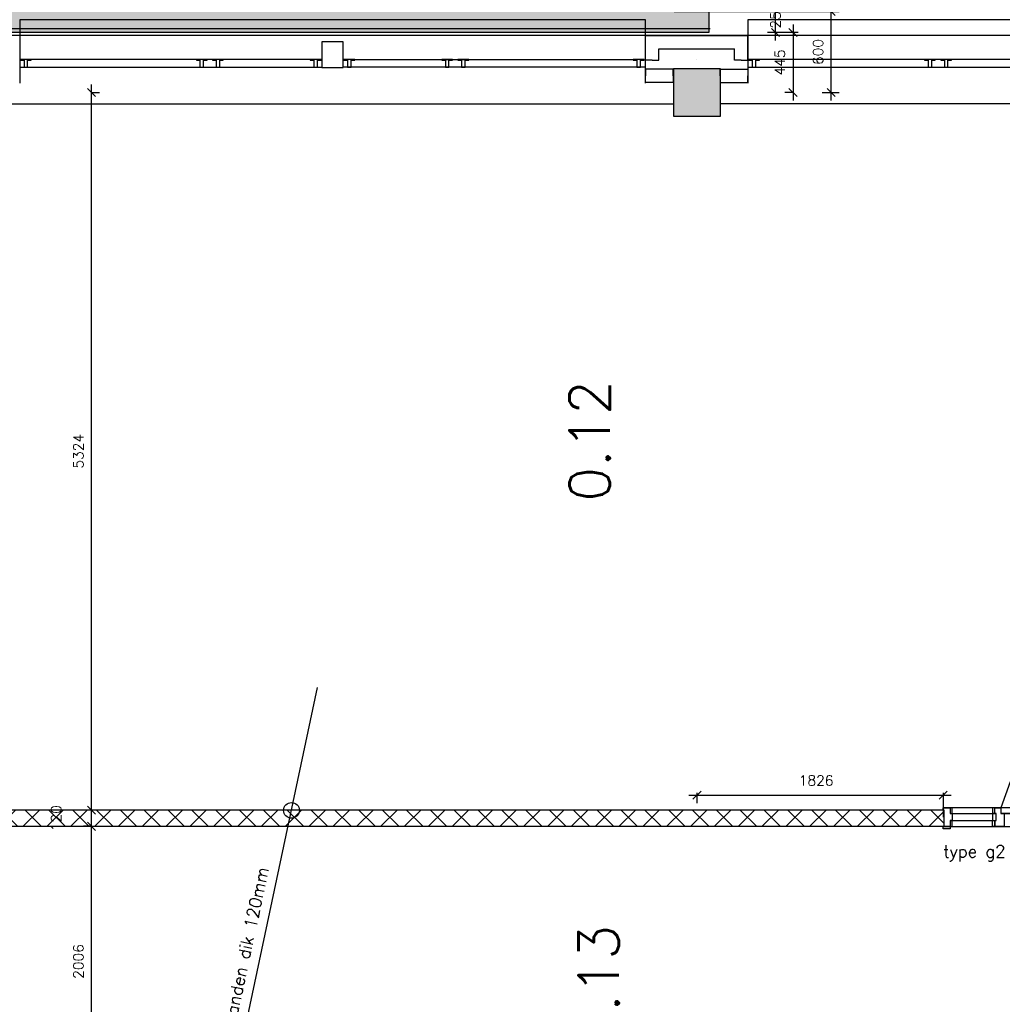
# Model space of a CAD drawing. Extents: x -29284 to 2055880, y -64816 to 121103.
# Tile 60 of 123: x 55162 to 62449, y 38482 to 45787. Entities that reach past the tile are written whole.
import ezdxf

# ---------------------------------------------------------------- set-up
doc = ezdxf.new("R2010")
doc.units = 0
doc.header["$LTSCALE"] = 50
doc.header["$MEASUREMENT"] = 0
doc.header["$PDMODE"] = 3
doc.header["$PDSIZE"] = 0.1
doc.linetypes.add('HIDDEN', pattern=[0.375, 0.25, -0.125])
doc.layers.get('0').update_dxf_attribs({"linetype": 'CONTINUOUS'})
doc.layers.get('DEFPOINTS').update_dxf_attribs({"linetype": 'CONTINUOUS'})
for name, color, linetype in [('_BESTAAND_ONGEIJZIGD', 8, 'CONTINUOUS'), ('_DETAILNUMMERS', 4, 'CONTINUOUS'), ('_KOLOMBESTAAND', 212, 'CONTINUOUS'), ('A--L21--', 3, 'CONTINUOUS'), ('A--L21A3_BUITENWAND', 3, 'CONTINUOUS'), ('A--L28--', 7, 'CONTINUOUS'), ('A--L28DC1_KONSTR', 1, 'HIDDEN'), ('A--L32--', 7, 'CONTINUOUS'), ('A--L32--_F-2--', 7, 'CONTINUOUS'), ('A--L32--_F123-', 1, 'CONTINUOUS'), ('A--M$1A-_F123-', 1, 'CONTINUOUS'), ('A--M1$A-_F123-', 1, 'CONTINUOUS'), ('A--T$1A-_F123-_RN', 4, 'CONTINUOUS'), ('L1', 1, 'CONTINUOUS'), ('TEKST_KOZIJNMERK', 2, 'CONTINUOUS'), ('X--LR---_CP', 7, 'CONTINUOUS')]:
    doc.layers.add(name, color=color, linetype=linetype)
doc.layers.add('bruto vloeroppervlak', color=3, linetype='CONTINUOUS', plot=False)
doc.styles.add('ALFA-0_25', font='ROMANS')
doc.styles.add('HIEMSTRA', font='romans.shx')
doc.dimstyles.new('STANDARD$0', dxfattribs={"dimscale": 30, "dimtxt": 2.5, "dimasz": 2, "dimexe": 2, "dimexo": 0, "dimgap": 2, "dimtad": 1, "dimdec": 0, "dimzin": 0, "dimdsep": 46, "dimtxsty": 'ALFA-0_25', "dimblk1": 'OBLIQUE', "dimblk2": 'OBLIQUE', "dimsah": 1, "dimcen": -3, "dimdle": 2, "dimclrd": 1, "dimclre": 1, "dimclrt": 2, "dimadec": 0, "dimazin": 0, "dimtfac": 0.666667, "dimtofl": 0, "dimtmove": 2, "dimatfit": 3, "dimldrblk": 'OBLIQUE', "dimfxl": 1, "dimtvp": 0.833333, "dimtolj": 1, "dimtzin": 0, "dimarcsym": 0})

# ---------------------------------------------------------------- blocks, each defined once
blk = doc.blocks.new('*U1547')
at = {"layer": 'A--L21--', "color": 8, "linetype": 'Continuous'}
for points in [[(-50, 50), (-50, 50), (709.5, 50), (709.5, 50)], [(-50, 50), (-50, 50), (709.5, 50), (709.5, 50)], [(-50, 50), (-50, 50), (709.5, 50), (709.5, 50)], [(50, -50), (50, -50), (609.5, -50), (609.5, -50)]]:
    blk.add_lwpolyline(points, dxfattribs=at)
blk = doc.blocks.new('*U1546')
at = {"layer": 'A--L21--', "color": 8, "linetype": 'Continuous'}
for points in [[(0, 0), (-50, 0), (-50, 182.4), (-50, 182.4)], [(0, 0), (-50, 0), (-50, 182.4), (-50, 182.4)], [(0, 0), (-50, 0), (-50, 182.4), (-50, 182.4)], [(0, 0), (50, 0), (50, 82.4), (50, 82.4)]]:
    blk.add_lwpolyline(points, dxfattribs=at)
blk = doc.blocks.new('*U1545')
at = {"layer": 'A--L21--', "color": 8, "linetype": 'Continuous'}
for points in [[(0, 0), (0, 50), (-204.7, 50), (-204.7, 0)], [(0, 0), (0, -50), (-204.7, -50), (-204.7, 0)], [(0, 0), (0, -50), (-204.7, -50), (-204.7, 0)], [(0, 0), (0, -50), (-204.7, -50), (-204.7, 0)]]:
    blk.add_lwpolyline(points, dxfattribs=at)
blk = doc.blocks.new('*U1544')
at = {"layer": 'A--L21--', "color": 8, "linetype": 'Continuous'}
for points in [[(0, 0), (50, 0), (50, 182.4), (50, 182.4)], [(0, 0), (-50, 0), (-50, 82.4), (-50, 82.4)], [(0, 0), (-50, 0), (-50, 82.4), (-50, 82.4)], [(0, 0), (-50, 0), (-50, 82.4), (-50, 82.4)]]:
    blk.add_lwpolyline(points, dxfattribs=at)
blk = doc.blocks.new('*U1543')
at = {"layer": 'A--L21--', "color": 8, "linetype": 'Continuous'}
for points in [[(0, 0), (0, 50), (204.7, 50), (204.7, 0)], [(0, 0), (0, 50), (204.7, 50), (204.7, 0)], [(0, 0), (0, 50), (204.7, 50), (204.7, 0)], [(0, 0), (0, -50), (204.7, -50), (204.7, 0)]]:
    blk.add_lwpolyline(points, dxfattribs=at)
blk = doc.blocks.new('KOLOM400')
at = {"layer": 'A--L28--', "color": 3}
blk.add_lwpolyline([(-200, 0), (200, 0), (200, 400), (-200, 400)], close=True, dxfattribs=at)
blk = doc.blocks.new('_OBLIQUE')
at = {"color": 0, "linetype": 'ByBlock'}
blk.add_line((-0.5, -0.5), (0.5, 0.5), dxfattribs=at)
blk = doc.blocks.new('*D456')
at = {"layer": 'A--M$1A-_F123-', "color": 1, "lineweight": -2, "transparency": 16777216}
for p, q in [((55694.6, 37736.9), (55694.6, 39862.5)), ((55697.6, 39802.5), (55634.6, 39802.5)), ((55697.6, 37796.9), (55634.6, 37796.9))]:
    blk.add_line(p, q, dxfattribs=at)
at = {"layer": 'DEFPOINTS', "color": 0, "transparency": 16777216}
for p in [(55694.6, 39802.5), (55697.6, 39802.5), (55697.6, 37796.9)]:
    blk.add_point(p, dxfattribs=at)
at = {"layer": 'A--M$1A-_F123-', "color": 1, "lineweight": -2, "transparency": 16777216, "xscale": 60, "yscale": 60, "zscale": 60}
for p, rotation in [((55694.6, 39802.5), 90), ((55694.6, 37796.9), 270)]:
    blk.add_blockref('_OBLIQUE', p, dxfattribs=dict(at, rotation=rotation))
at = {"layer": 'A--M$1A-_F123-', "color": 2, "transparency": 16777216, "insert": (55597.1, 38799.7), "char_height": 75, "attachment_point": 5, "rotation": 90, "style": 'ALFA-0_25'}
blk.add_mtext('\\A1;2006', dxfattribs=at)
blk = doc.blocks.new('*D457')
at = {"layer": 'A--M$1A-_F123-', "color": 1, "lineweight": -2, "transparency": 16777216}
for p, q in [((55694.6, 39742.5), (55694.6, 39982.5)), ((55694.6, 39922.5), (55634.6, 39922.5)), ((55694.6, 39802.5), (55634.6, 39802.5))]:
    blk.add_line(p, q, dxfattribs=at)
at = {"layer": 'DEFPOINTS', "color": 0, "transparency": 16777216}
for p in [(55694.6, 39922.5), (55694.6, 39922.5), (55694.6, 39802.5)]:
    blk.add_point(p, dxfattribs=at)
at = {"layer": 'A--M$1A-_F123-', "color": 1, "lineweight": -2, "transparency": 16777216, "xscale": 60, "yscale": 60, "zscale": 60}
for p, rotation in [((55694.6, 39922.5), 90), ((55694.6, 39802.5), 270)]:
    blk.add_blockref('_OBLIQUE', p, dxfattribs=dict(at, rotation=rotation))
at = {"layer": 'A--M$1A-_F123-', "color": 2, "transparency": 16777216, "insert": (55432.1, 39862.5), "char_height": 75, "attachment_point": 5, "rotation": 90, "style": 'ALFA-0_25'}
blk.add_mtext('\\A1;120', dxfattribs=at)
blk = doc.blocks.new('*D458')
at = {"layer": 'A--M$1A-_F123-', "color": 1, "lineweight": -2, "transparency": 16777216}
for p, q in [((55694.6, 39862.5), (55694.6, 45306.9)), ((55690.1, 45246.9), (55754.6, 45246.9)), ((55694.6, 39922.5), (55634.6, 39922.5))]:
    blk.add_line(p, q, dxfattribs=at)
at = {"layer": 'DEFPOINTS', "color": 0, "transparency": 16777216}
for p in [(55690.1, 45246.9), (55694.6, 45246.9), (55694.6, 39922.5)]:
    blk.add_point(p, dxfattribs=at)
at = {"layer": 'A--M$1A-_F123-', "color": 1, "lineweight": -2, "transparency": 16777216, "xscale": 60, "yscale": 60, "zscale": 60}
for p, rotation in [((55694.6, 45246.9), 90), ((55694.6, 39922.5), 270)]:
    blk.add_blockref('_OBLIQUE', p, dxfattribs=dict(at, rotation=rotation))
at = {"layer": 'A--M$1A-_F123-', "color": 2, "transparency": 16777216, "insert": (55597.1, 42584.7), "char_height": 75, "attachment_point": 5, "rotation": 90, "style": 'ALFA-0_25'}
blk.add_mtext('\\A1;5324', dxfattribs=at)
blk = doc.blocks.new('*D728')
at = {"layer": 'A--M1$A-_F123-', "color": 1, "lineweight": -2, "transparency": 16777216}
for p, q in [((60124.5, 40034), (62070.3, 40034)), ((60184.5, 40049.9), (60184.5, 39974)), ((62010.3, 40049.9), (62010.3, 39974))]:
    blk.add_line(p, q, dxfattribs=at)
at = {"layer": 'DEFPOINTS', "color": 0, "transparency": 16777216}
for p in [(60184.5, 40049.9), (62010.3, 40049.9), (62010.3, 40034)]:
    blk.add_point(p, dxfattribs=at)
at = {"layer": 'A--M1$A-_F123-', "color": 1, "lineweight": -2, "transparency": 16777216, "xscale": 60, "yscale": 60, "zscale": 60, "rotation": 180}
blk.add_blockref('_OBLIQUE', (60184.5, 40034), dxfattribs=at)
at = {"layer": 'A--M1$A-_F123-', "color": 1, "lineweight": -2, "transparency": 16777216, "xscale": 60, "yscale": 60, "zscale": 60}
blk.add_blockref('_OBLIQUE', (62010.3, 40034), dxfattribs=at)
at = {"layer": 'A--M1$A-_F123-', "color": 2, "transparency": 16777216, "insert": (61067.8, 40142.1), "char_height": 75, "attachment_point": 5, "style": 'ALFA-0_25'}
blk.add_mtext('\\A1;1826', dxfattribs=at)
blk = doc.blocks.new('A$C2EE40F78')
at = {"layer": '_DETAILNUMMERS', "color": 2}
for points in [[(8, 139), (8, 18), (0, 18), (0, 0), (51, 0), (51, 43), (68, 43), (68, 96), (51, 96), (51, 139)], [(68, 96), (51, 96), (51, 139), (68, 139)], [(384, 139), (367, 139), (367, 96), (384, 96)], [(392, 43), (367, 43), (367, 96), (392, 96)], [(384, 139), (384, 96), (392, 96), (392, 43), (384, 43), (384, 0), (427, 0), (427, 43), (452, 43), (452, 139)], [(1392, 139), (1392, 18), (1400, 18), (1400, 0), (1357, 0), (1357, 43), (1332, 43), (1332, 139)], [(68, 0), (51, 0), (51, 43), (68, 43)], [(384, 0), (367, 0), (367, 43), (384, 43)]]:
    blk.add_lwpolyline(points, close=True, dxfattribs=at)
at = {"layer": 'A--L32--', "color": 1}
for p, q in [((51, 139), (1332, 139)), ((51, 96), (392, 96)), ((1400, 0), (0, 0)), ((51, 43), (392, 43)), ((452, 43), (1332, 43))]:
    blk.add_line(p, q, dxfattribs=at)
for points in [[(0, 139), (51, 139), (51, 157), (0, 157)], [(1400, 139), (1349, 139), (1349, 157), (1400, 157)], [(1357, 40), (1357, 0), (427, 0), (427, 40)]]:
    blk.add_lwpolyline(points, close=True, dxfattribs=at)
at = {"layer": 'A--L32--_F-2--', "color": 1, "linetype": 'Continuous'}
blk.add_lwpolyline([(1343, 0), (496.75, -191.25), (427, 0)], dxfattribs=at)
at = {"layer": 'A--L32--_F123-', "color": 1, "linetype": 'Continuous'}
blk.add_lwpolyline([(892, 243.62), (892, -253.38)], dxfattribs=at)
at = {"layer": 'X--LR---_CP'}
blk.add_point((532, 43), dxfattribs=at)
blk.add_point((532, 43), dxfattribs=at)
blk.add_point((532, 43), dxfattribs=at)
blk = doc.blocks.new('*D1603')
at = {"layer": 'A--M$1A-_F123-', "color": 1, "lineweight": -2, "transparency": 16777216}
for p, q in [((61180.2, 45186.9), (61180.2, 45906.9)), ((60015.6, 45846.9), (61240.2, 45846.9)), ((61113.4, 45246.9), (61240.2, 45246.9))]:
    blk.add_line(p, q, dxfattribs=at)
at = {"layer": 'DEFPOINTS', "color": 0, "transparency": 16777216}
for p in [(60015.6, 45846.9), (61180.2, 45846.9), (61113.4, 45246.9)]:
    blk.add_point(p, dxfattribs=at)
at = {"layer": 'A--M$1A-_F123-', "color": 1, "lineweight": -2, "transparency": 16777216, "xscale": 60, "yscale": 60, "zscale": 60}
for p, rotation in [((61180.2, 45846.9), 90), ((61180.2, 45246.9), 270)]:
    blk.add_blockref('_OBLIQUE', p, dxfattribs=dict(at, rotation=rotation))
at = {"layer": 'A--M$1A-_F123-', "color": 2, "transparency": 16777216, "insert": (61082.7, 45546.9), "char_height": 75, "attachment_point": 5, "rotation": 90, "style": 'ALFA-0_25'}
blk.add_mtext('\\A1;600', dxfattribs=at)
blk = doc.blocks.new('*D1605')
at = {"layer": 'A--M$1A-_F123-', "color": 1, "lineweight": -2, "transparency": 16777216}
for p, q in [((60766.8, 45631.9), (60766.8, 46001.9)), ((60935.5, 45941.9), (60706.8, 45941.9)), ((60935.5, 45691.9), (60706.8, 45691.9))]:
    blk.add_line(p, q, dxfattribs=at)
at = {"layer": 'DEFPOINTS', "color": 0, "transparency": 16777216}
for p in [(60766.8, 45941.9), (60935.5, 45941.9), (60935.5, 45691.9)]:
    blk.add_point(p, dxfattribs=at)
at = {"layer": 'A--M$1A-_F123-', "color": 1, "lineweight": -2, "transparency": 16777216, "xscale": 60, "yscale": 60, "zscale": 60}
for p, rotation in [((60766.8, 45941.9), 90), ((60766.8, 45691.9), 270)]:
    blk.add_blockref('_OBLIQUE', p, dxfattribs=dict(at, rotation=rotation))
at = {"layer": 'A--M$1A-_F123-', "color": 2, "transparency": 16777216, "insert": (60766.8, 45816.9), "char_height": 75, "attachment_point": 5, "rotation": 90, "style": 'ALFA-0_25'}
blk.add_mtext('\\A1;250', dxfattribs=at)
blk = doc.blocks.new('*D1608')
at = {"layer": 'A--M$1A-_F123-', "color": 1, "lineweight": -2, "transparency": 16777216}
for p, q in [((60896.8, 45751.9), (60896.8, 45186.9)), ((60896.8, 45691.9), (60836.8, 45691.9)), ((60896.8, 45246.9), (60836.8, 45246.9))]:
    blk.add_line(p, q, dxfattribs=at)
at = {"layer": 'DEFPOINTS', "color": 0, "transparency": 16777216}
for p in [(60896.8, 45691.9), (60896.8, 45246.9), (60896.8, 45246.9)]:
    blk.add_point(p, dxfattribs=at)
at = {"layer": 'A--M$1A-_F123-', "color": 1, "lineweight": -2, "transparency": 16777216, "xscale": 60, "yscale": 60, "zscale": 60}
for p, rotation in [((60896.8, 45691.9), 90), ((60896.8, 45246.9), 270)]:
    blk.add_blockref('_OBLIQUE', p, dxfattribs=dict(at, rotation=rotation))
at = {"layer": 'A--M$1A-_F123-', "color": 2, "transparency": 16777216, "insert": (60799.3, 45469.4), "char_height": 75, "attachment_point": 5, "rotation": 90, "style": 'ALFA-0_25'}
blk.add_mtext('\\A1;445', dxfattribs=at)

msp = doc.modelspace()

# ---------------------------------------------------------------- hatches: boundary and pattern name
at = {"layer": '_KOLOMBESTAAND'}
msp.add_hatch(color=256, dxfattribs=at).paths.add_polyline_path([(60009.5, 45071.9), (60359.5, 45071.9), (60359.5, 45421.9), (60009.5, 45421.9)])
msp.add_hatch(color=256, dxfattribs=at).paths.add_polyline_path([(60009.5, 45071.9), (60359.5, 45071.9), (60359.5, 45421.9), (60009.5, 45421.9)])
at = {"layer": 'A--L21--', "linetype": 'Continuous'}
h = msp.add_hatch(dxfattribs=at)
h.set_pattern_fill('ANSI37', color=1, scale=1000, style=0)
h.set_pattern_definition([(45, (8497.6, 4071.95), (-88.38835, 88.38835), []), (135, (8497.6, 4071.95), (-88.38835, -88.38835), [])])
h.paths.add_polyline_path([(53743.4, 39802.5), (62018.3, 39802.5), (62018.3, 39922.5), (53743.4, 39922.5)])
at = {"layer": 'A--L28DC1_KONSTR', "linetype": 'Continuous'}
msp.add_hatch(color=21, dxfattribs=at).paths.add_polyline_path([(49579.5, 46021.9), (49579.5, 45941.9), (60272.4, 45941.9), (60272.4, 45691.9), (49299.5, 45691.9), (49299.5, 46021.9)])

# ---------------------------------------------------------------- linework, layer by layer
at = {"layer": 'A--L21--'}
for p, q in [((54959.5, 45161.9), (60009.5, 45161.9)), ((65409.5, 45161.9), (60359.5, 45161.9))]:
    msp.add_line(p, q, dxfattribs=at)
at = {"layer": 'A--L21--', "color": 2, "linetype": 'Continuous'}
msp.add_lwpolyline([(53743.4, 39802.5), (62018.3, 39802.5), (62018.3, 39922.5), (53743.4, 39922.5)], close=True, dxfattribs=at)
at = {"layer": 'A--L21A3_BUITENWAND'}
msp.add_line((48254.2, 45721.9), (60282.4, 45721.9), dxfattribs=at)
at = {"layer": 'A--L28DC1_KONSTR', "color": 3, "linetype": 'Continuous'}
msp.add_lwpolyline([(49579.5, 46021.9), (49579.5, 46021.9), (49579.5, 45941.9), (60272.4, 45941.9), (60272.4, 45691.9), (49299.5, 45691.9), (49299.5, 46021.9), (49579.5, 46021.9), (49579.5, 46021.9), (49579.5, 46021.9)], close=True, dxfattribs=at)
at = {"layer": 'A--L32--', "color": 1}
for p, q in [((56389.1, 36216.5), (57371.5, 40832.9)), ((62010.3, 39974), (62010.3, 39869.9))]:
    msp.add_line(p, q, dxfattribs=at)
at = {"layer": 'A--L32--', "color": 2}
msp.add_circle((57177.8, 39920.6), 58.5, dxfattribs=at)
at = {"layer": 'bruto vloeroppervlak', "linetype": 'Continuous'}
msp.add_lwpolyline([(31674.3, 31966.8), (39309.5, 31966.8), (39309.5, 29496.9), (55162.3, 29502.5), (55161.8, 31822.5), (71357, 31822.5), (71357, 38021.9), (69007.3, 38021.9), (69007.3, 39621.9), (69177, 39621.9), (69177, 44220), (68747, 44220), (68746.7, 43947.5), (65957, 43947.5), (65957, 45670), (49002.3, 45670), (48184.8, 45670), (48184.8, 55968.9), (48359.3, 55968.9), (48359.3, 56635.9), (46059.3, 56636), (46059.3, 66709.9)], dxfattribs=at)
at = {"layer": 'L1', "color": 8}
for p, q in [((55161.8, 45786.5), (55161.8, 45316.5)), ((59801.8, 45786.5), (55161.8, 45786.5)), ((59801.8, 45316.5), (59801.8, 45786.5)), ((60562.1, 45786.5), (60562.1, 45316.5)), ((65202.1, 45786.5), (60562.1, 45786.5)), ((57321.8, 45491.5), (55246.8, 45491.5)), ((56551.8, 45491.5), (56471.8, 45491.5)), ((57641.8, 45491.5), (59711.8, 45491.5)), ((58371.8, 45491.5), (58291.8, 45491.5)), ((62722.1, 45491.5), (60647.1, 45491.5)), ((61952.1, 45491.5), (61872.1, 45491.5)), ((55161.8, 45434.5), (57401.8, 45434.5)), ((59801.8, 45434.5), (57561.8, 45434.5)), ((60562.1, 45434.5), (62802.1, 45434.5))]:
    msp.add_line(p, q, dxfattribs=at)
for points in [[(57561.8, 45621.5), (57401.8, 45621.5), (57401.8, 45431.5), (57561.8, 45431.5)], [(55246.8, 45487.5), (55246.8, 45491.5), (55166.8, 45491.5), (55166.8, 45487.5), (55193.8, 45487.5), (55193.8, 45434.5), (55219.8, 45434.5), (55219.8, 45487.5)], [(56551.8, 45487.5), (56551.8, 45491.5), (56471.8, 45491.5), (56471.8, 45487.5), (56498.8, 45487.5), (56498.8, 45434.5), (56524.8, 45434.5), (56524.8, 45487.5)], [(56671.8, 45487.5), (56671.8, 45491.5), (56591.8, 45491.5), (56591.8, 45487.5), (56618.8, 45487.5), (56618.8, 45434.5), (56644.8, 45434.5), (56644.8, 45487.5)], [(57396.8, 45487.5), (57396.8, 45491.5), (57316.8, 45491.5), (57316.8, 45487.5), (57343.8, 45487.5), (57343.8, 45434.5), (57369.8, 45434.5), (57369.8, 45487.5)], [(57646.8, 45487.5), (57646.8, 45491.5), (57566.8, 45491.5), (57566.8, 45487.5), (57593.8, 45487.5), (57593.8, 45434.5), (57619.8, 45434.5), (57619.8, 45487.5)], [(58371.8, 45487.5), (58371.8, 45491.5), (58291.8, 45491.5), (58291.8, 45487.5), (58318.8, 45487.5), (58318.8, 45434.5), (58344.8, 45434.5), (58344.8, 45487.5)], [(58491.8, 45487.5), (58491.8, 45491.5), (58411.8, 45491.5), (58411.8, 45487.5), (58438.8, 45487.5), (58438.8, 45434.5), (58464.8, 45434.5), (58464.8, 45487.5)], [(59791.8, 45487.5), (59791.8, 45491.5), (59711.8, 45491.5), (59711.8, 45487.5), (59738.8, 45487.5), (59738.8, 45434.5), (59764.8, 45434.5), (59764.8, 45487.5)], [(60647.1, 45487.5), (60647.1, 45491.5), (60567.1, 45491.5), (60567.1, 45487.5), (60594.1, 45487.5), (60594.1, 45434.5), (60620.1, 45434.5), (60620.1, 45487.5)], [(61952.1, 45487.5), (61952.1, 45491.5), (61872.1, 45491.5), (61872.1, 45487.5), (61899.1, 45487.5), (61899.1, 45434.5), (61925.1, 45434.5), (61925.1, 45487.5)], [(62072.1, 45487.5), (62072.1, 45491.5), (61992.1, 45491.5), (61992.1, 45487.5), (62019.1, 45487.5), (62019.1, 45434.5), (62045.1, 45434.5), (62045.1, 45487.5)]]:
    msp.add_lwpolyline(points, close=True, dxfattribs=at)
at = {"layer": 'X--LR---_CP', "color": 1, "linetype": 'Continuous'}
msp.add_point((60182.1, 45491.5), dxfattribs=at)
msp.add_point((60182.1, 45491.5), dxfattribs=at)

# ---------------------------------------------------------------- block references
at = {"layer": '_BESTAAND_ONGEIJZIGD', "color": 2, "linetype": 'Continuous'}
for name, p in [('*U1547', (59852.3, 45620)), ('*U1546', (59852.3, 45487.5)), ('*U1544', (60511.8, 45487.5)), ('*U1545', (60007, 45370)), ('*U1543', (60357, 45370))]:
    msp.add_blockref(name, p, dxfattribs=at)
at = {"layer": 'A--L21--', "xscale": 0.875, "yscale": 0.875, "zscale": 0.875}
msp.add_blockref('KOLOM400', (60184.5, 45071.9), dxfattribs=at)
msp.add_blockref('KOLOM400', (60184.5, 45071.9), dxfattribs=at)
at = {"layer": 'A--L32--', "color": 1, "xscale": -1, "rotation": 180}
msp.add_blockref('A$C2EE40F78', (62010.3, 39940.5), dxfattribs=at)

# ---------------------------------------------------------------- texts
at = {"layer": 'A--T$1A-_F123-_RN', "style": 'ALFA-0_25'}
for s, p in [('0.12', (59538.6, 42211.9)), ('0.13', (59605.2, 38170.2))]:
    msp.add_text(s, height=300, rotation=90, dxfattribs=at).set_placement(p)
at = {"layer": 'TEKST_KOZIJNMERK', "style": 'HIEMSTRA'}
msp.add_text('type g2', height=90, dxfattribs=at).set_placement((62010.3, 39571.5))
msp.add_text('ms-wanden dik 120mm', height=90, rotation=77.91975, dxfattribs=at).set_placement((56699.6, 38038.1))

# ---------------------------------------------------------------- dimensions: what is measured, and where the dimension line sits
at = {"layer": 'A--M$1A-_F123-'}
dim = msp.add_linear_dim(base=(60766.8, 45941.9), p1=(60935.5, 45691.9), p2=(60935.5, 45941.9), angle=90, dimstyle='STANDARD$0', dxfattribs=at)
dim.commit()
dim.dimension.update_dxf_attribs({"geometry": '*D1605', "text_midpoint": (60766.8, 45816.9), "dimtype": 160})
for base, p1, p2, picture, middle in [((61180.2, 45846.9), (61113.4, 45246.9), (60015.6, 45846.9), '*D1603', (61082.7, 45546.9)), ((60896.8, 45246.9), (60896.8, 45691.9), (60896.8, 45246.9), '*D1608', (60799.3, 45469.4)), ((55694.6, 45246.9), (55694.6, 39922.5), (55690.1, 45246.9), '*D458', (55597.1, 42584.7)), ((55694.6, 39922.5), (55694.6, 39802.5), (55694.6, 39922.5), '*D457', (55432.1, 39862.5)), ((55694.6, 39802.5), (55697.6, 37796.9), (55697.6, 39802.5), '*D456', (55597.1, 38799.7))]:
    dim = msp.add_linear_dim(base=base, p1=p1, p2=p2, angle=90, dimstyle='STANDARD$0', dxfattribs=at)
    dim.commit()
    dim.dimension.update_dxf_attribs({"geometry": picture, "text_midpoint": middle})
at = {"layer": 'A--M1$A-_F123-'}
dim = msp.add_linear_dim(base=(62010.3, 40034), p1=(60184.5, 40049.9), p2=(62010.3, 40049.9), angle=0, dimstyle='STANDARD$0', dxfattribs=at)
dim.commit()
dim.dimension.update_dxf_attribs({"geometry": '*D728', "text_midpoint": (61067.8, 40142.1), "dimtype": 161})

doc.saveas('drawing.dxf')
